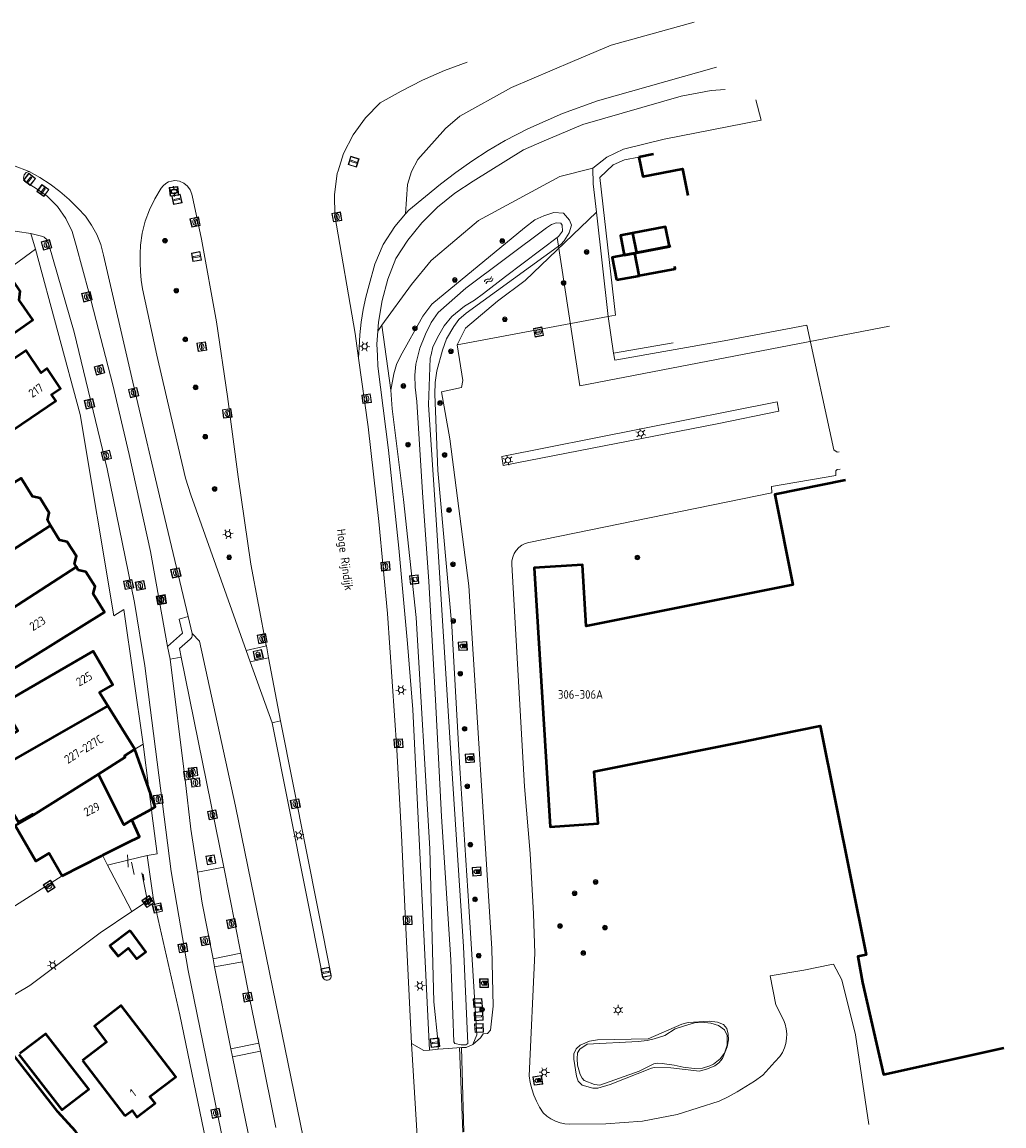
# Model space of a CAD drawing. Header units: metres. Extents: x 94279 to 96109, y 461866 to 463040.
# Tile 175 of 175: x 95702 to 95815, y 462877 to 463005. Entities that reach past the tile are written whole.
import ezdxf
from ezdxf.enums import TextEntityAlignment as Align

# ---------------------------------------------------------------- set-up
doc = ezdxf.new("R2010")
doc.units = ezdxf.units.M
doc.layers.get('0').update_dxf_attribs({"linetype": 'CONTINUOUS'})
for name, color, linetype, lineweight in [('B_BEBOUWINGSGRENS_0', 132, 'CONTINUOUS', 50), ('B_LUIFEL_1', 132, 'CONTINUOUS', 50), ('B_TUSSENMUUR_0', 132, 'CONTINUOUS', 50), ('G_GRENS_ALGEMEEN_0', 251, 'CONTINUOUS', 13), ('K_DUIKER_LIJN_-1', 251, 'CONTINUOUS', 13), ('Q_BETAALAUTOMAAT_0', 251, 'CONTINUOUS', 13), ('Q_BOOM_0', 251, 'CONTINUOUS', 13), ('Q_BRANDKRAAN_0', 251, 'CONTINUOUS', 13), ('Q_CAI-KAST_0', 251, 'CONTINUOUS', 13), ('Q_DRUKKNOPPAAL_0', 251, 'CONTINUOUS', 13), ('Q_FIETSENREK_LIJN_0', 251, 'CONTINUOUS', 13), ('Q_INSPECTIE_OF_RIOOLPUT_0', 251, 'CONTINUOUS', 13), ('Q_KOLK_0', 251, 'CONTINUOUS', 13), ('Q_LICHTMAST_0', 251, 'CONTINUOUS', 13), ('Q_PAAL_STEEN_0', 251, 'CONTINUOUS', 13), ('Q_RECLAMEZUIL_0', 251, 'CONTINUOUS', 13), ('Q_STRAATNAAMBORD_0', 251, 'CONTINUOUS', 13), ('Q_VERKEERSBORDPAAL_0', 251, 'CONTINUOUS', 13), ('Q_VERKEERSREGELINSTALLATIEPA00', 251, 'CONTINUOUS', 13), ('Q_WATERLEIDINGPUT_0', 251, 'CONTINUOUS', 13), ('Q_WEGWIJZER_0', 251, 'CONTINUOUS', 13), ('S_GBKN_SYMBOOL_WATER_0', 251, 'CONTINUOUS', 13), ('T_CULTUURGRENS_0', 251, 'CONTINUOUS', 13), ('T_HEK_0', 251, 'CONTINUOUS', 13), ('T_HEK_LIJN_0', 251, 'CONTINUOUS', 13), ('T_MUUR_30CM_0', 251, 'CONTINUOUS', 13), ('T_WALBESCHERMING_0', 251, 'CONTINUOUS', 13), ('V_WEGGRENS_0', 251, 'CONTINUOUS', 13), ('W_WATERGRENS_0', 251, 'CONTINUOUS', 13), ('Z_GBKN_HUISNUMMER_0', 251, 'CONTINUOUS', 13), ('Z_STRAATNAAM_0', 251, 'CONTINUOUS', 13)]:
    doc.layers.add(name, color=color, linetype=linetype, lineweight=lineweight)
doc.styles.get("Standard").update_dxf_attribs({"font": 'isocp.shx'})

# ---------------------------------------------------------------- blocks, each defined once
blk = doc.blocks.new('Q_LICHTMAST')
for points in [[(-0.26, 0.15), (-0.52, 0.3)], [(0, 0.3), (0, 0.6)], [(0.26, 0.15), (0.52, 0.3)], [(-0.26, -0.15), (-0.52, -0.3)], [(0, -0.3), (0, -0.6)], [(0.26, -0.15), (0.52, -0.3)]]:
    blk.add_lwpolyline(points)
blk.add_circle((0, 0), 0.3)
blk = doc.blocks.new('Q_VERKEERSREGELINSTALLATIEPAAL')
for points in [[(-0.5, 0.5), (0.5, 0.5), (0.5, -0.5), (-0.5, -0.5)], [(-0.08, 0.33), (0.07, 0.33), (0.07, -0.33), (-0.08, -0.33)]]:
    blk.add_lwpolyline(points, close=True)
blk.add_lwpolyline([(-0.44, 0.46), (0.44, 0.46, -0.414214), (0.46, 0.44), (0.46, -0.44, -0.414214), (0.44, -0.46), (-0.44, -0.46, -0.414214), (-0.46, -0.44), (-0.46, 0.44), (-0.46, 0.44), (-0.46, 0.45), (-0.46, 0.45), (-0.46, 0.45), (-0.46, 0.45), (-0.46, 0.45), (-0.46, 0.45), (-0.46, 0.46), (-0.46, 0.46), (-0.46, 0.46), (-0.45, 0.46), (-0.45, 0.46), (-0.45, 0.46), (-0.45, 0.46), (-0.45, 0.46), (-0.45, 0.46), (-0.44, 0.46), (-0.44, 0.46)], format="xyb")
blk = doc.blocks.new('Q_DRUKKNOPPAAL')
for points in [[(-0.5, 0.5), (0.5, 0.5), (0.5, -0.5), (-0.5, -0.5)], [(-0.08, 0.33), (0.07, 0.33), (0.07, -0.33), (-0.08, -0.33)]]:
    blk.add_lwpolyline(points, close=True)
blk.add_lwpolyline([(-0.44, 0.46), (0.44, 0.46, -0.414214), (0.46, 0.44), (0.46, -0.44, -0.414214), (0.44, -0.46), (-0.44, -0.46, -0.414214), (-0.46, -0.44), (-0.46, 0.44), (-0.46, 0.44), (-0.46, 0.45), (-0.46, 0.45), (-0.46, 0.45), (-0.46, 0.45), (-0.46, 0.45), (-0.46, 0.45), (-0.46, 0.46), (-0.46, 0.46), (-0.46, 0.46), (-0.45, 0.46), (-0.45, 0.46), (-0.45, 0.46), (-0.45, 0.46), (-0.45, 0.46), (-0.45, 0.46), (-0.44, 0.46), (-0.44, 0.46)], format="xyb")
blk = doc.blocks.new('Q_VERKEERSBORDPAAL')
for points in [[(-0.5, 0.5), (0.5, 0.5), (0.5, -0.5), (-0.5, -0.5)], [(-0.08, 0.33), (0.07, 0.33), (0.07, -0.33), (-0.08, -0.33)]]:
    blk.add_lwpolyline(points, close=True)
blk.add_lwpolyline([(-0.44, 0.46), (0.44, 0.46, -0.414214), (0.46, 0.44), (0.46, -0.44, -0.414214), (0.44, -0.46), (-0.44, -0.46, -0.414214), (-0.46, -0.44), (-0.46, 0.44), (-0.46, 0.44), (-0.46, 0.45), (-0.46, 0.45), (-0.46, 0.45), (-0.46, 0.45), (-0.46, 0.45), (-0.46, 0.45), (-0.46, 0.46), (-0.46, 0.46), (-0.46, 0.46), (-0.45, 0.46), (-0.45, 0.46), (-0.45, 0.46), (-0.45, 0.46), (-0.45, 0.46), (-0.45, 0.46), (-0.44, 0.46), (-0.44, 0.46)], format="xyb")
blk = doc.blocks.new('Q_PAAL_STEEN')
for points in [[(-0.5, 0.5), (0.5, 0.5), (0.5, -0.5), (-0.5, -0.5)], [(-0.08, 0.33), (0.07, 0.33), (0.07, -0.33), (-0.08, -0.33)]]:
    blk.add_lwpolyline(points, close=True)
blk.add_lwpolyline([(-0.44, 0.46), (0.44, 0.46, -0.414214), (0.46, 0.44), (0.46, -0.44, -0.414214), (0.44, -0.46), (-0.44, -0.46, -0.414214), (-0.46, -0.44), (-0.46, 0.44), (-0.46, 0.44), (-0.46, 0.45), (-0.46, 0.45), (-0.46, 0.45), (-0.46, 0.45), (-0.46, 0.45), (-0.46, 0.45), (-0.46, 0.46), (-0.46, 0.46), (-0.46, 0.46), (-0.45, 0.46), (-0.45, 0.46), (-0.45, 0.46), (-0.45, 0.46), (-0.45, 0.46), (-0.45, 0.46), (-0.44, 0.46), (-0.44, 0.46)], format="xyb")
blk = doc.blocks.new('Q_KOLK')
blk.add_lwpolyline([(-0.5, 0.5), (0.5, 0.5), (0.5, -0.5), (-0.5, -0.5)], close=True)
for points in [[(-0.44, 0.46), (0.44, 0.46, -0.414214), (0.46, 0.44), (0.46, -0.44, -0.414214), (0.44, -0.46), (-0.44, -0.46, -0.414214), (-0.46, -0.44), (-0.46, 0.44, -0.414214), (-0.44, 0.46)], [(-0.34, 0.1, 0.380426), (-0.28, -0.18)], [(-0.01, 0.27, 0.240218), (-0.34, 0.1)], [(-0.19, 0.04, 0.853344), (-0.19, -0.03)], [(0.33, 0.11, 0.240191), (-0.01, 0.27)], [(0.18, -0.03, 0.849746), (0.18, 0.04)], [(0.27, -0.18, 0.380426), (0.33, 0.11)], [(-0.28, -0.18, 0.148452), (0.01, -0.26)], [(0.01, -0.26, 0.131742), (0.27, -0.18)]]:
    blk.add_lwpolyline(points, format="xyb")
for points in [[(-0.19, 0.04), (0.18, 0.04)], [(0.18, -0.03), (-0.19, -0.03)]]:
    blk.add_lwpolyline(points)
blk = doc.blocks.new('Q_INSPECTIE_OF_RIOOLPUT')
blk.add_lwpolyline([(-0.5, 0.5), (0.5, 0.5), (0.5, -0.5), (-0.5, -0.5)], close=True)
for points in [[(-0.44, 0.46), (0.44, 0.46, -0.414214), (0.46, 0.44), (0.46, -0.44, -0.414214), (0.44, -0.46), (-0.44, -0.46, -0.414214), (-0.46, -0.44), (-0.46, 0.44), (-0.46, 0.44), (-0.46, 0.45), (-0.46, 0.45), (-0.46, 0.45), (-0.46, 0.45), (-0.46, 0.45), (-0.46, 0.45), (-0.46, 0.46), (-0.46, 0.46), (-0.46, 0.46), (-0.45, 0.46), (-0.45, 0.46), (-0.45, 0.46), (-0.45, 0.46), (-0.45, 0.46), (-0.45, 0.46), (-0.44, 0.46), (-0.44, 0.46)], [(-0.34, 0.1, 0.380426), (-0.28, -0.18)], [(-0.01, 0.27, 0.240218), (-0.34, 0.1)], [(-0.19, 0.04, 0.853344), (-0.19, -0.03)], [(0.33, 0.11, 0.240191), (-0.01, 0.27)], [(0.18, -0.03, 0.849746), (0.18, 0.04)], [(0.27, -0.18, 0.380426), (0.33, 0.11)], [(-0.28, -0.18, 0.148452), (0.01, -0.26)], [(0.01, -0.26, 0.131742), (0.27, -0.18)]]:
    blk.add_lwpolyline(points, format="xyb")
for points in [[(-0.19, 0.04), (0.18, 0.04)], [(0.18, -0.03), (-0.19, -0.03)]]:
    blk.add_lwpolyline(points)
blk = doc.blocks.new('Q_WATERLEIDINGPUT')
blk.add_lwpolyline([(-0.5, 0.5), (0.5, 0.5), (0.5, -0.5), (-0.5, -0.5)], close=True)
for points in [[(-0.44, 0.46), (0.44, 0.46, -0.414214), (0.46, 0.44), (0.46, -0.44, -0.414214), (0.44, -0.46), (-0.44, -0.46, -0.414214), (-0.46, -0.44), (-0.46, 0.44), (-0.46, 0.44), (-0.46, 0.45), (-0.46, 0.45), (-0.46, 0.45), (-0.46, 0.45), (-0.46, 0.45), (-0.46, 0.45), (-0.46, 0.46), (-0.46, 0.46), (-0.46, 0.46), (-0.45, 0.46), (-0.45, 0.46), (-0.45, 0.46), (-0.45, 0.46), (-0.45, 0.46), (-0.45, 0.46), (-0.44, 0.46), (-0.44, 0.46)], [(-0.34, 0.1, 0.380426), (-0.28, -0.18)], [(-0.01, 0.27, 0.240218), (-0.34, 0.1)], [(-0.19, 0.04, 0.853344), (-0.19, -0.03)], [(0.33, 0.11, 0.240191), (-0.01, 0.27)], [(0.18, -0.03, 0.849746), (0.18, 0.04)], [(0.27, -0.18, 0.380426), (0.33, 0.11)], [(-0.28, -0.18, 0.148452), (0.01, -0.26)], [(0.01, -0.26, 0.131742), (0.27, -0.18)]]:
    blk.add_lwpolyline(points, format="xyb")
for points in [[(-0.19, 0.04), (0.18, 0.04)], [(0.18, -0.03), (-0.19, -0.03)]]:
    blk.add_lwpolyline(points)
blk = doc.blocks.new('Q_BRANDKRAAN')
blk.add_lwpolyline([(-0.5, 0.5), (0.5, 0.5), (0.5, -0.5), (-0.5, -0.5)], close=True)
for points in [[(-0.44, 0.46), (0.44, 0.46, -0.414214), (0.46, 0.44), (0.46, -0.44, -0.414214), (0.44, -0.46), (-0.44, -0.46, -0.414214), (-0.46, -0.44), (-0.46, 0.44), (-0.46, 0.44), (-0.46, 0.45), (-0.46, 0.45), (-0.46, 0.45), (-0.46, 0.45), (-0.46, 0.45), (-0.46, 0.45), (-0.46, 0.46), (-0.46, 0.46), (-0.46, 0.46), (-0.45, 0.46), (-0.45, 0.46), (-0.45, 0.46), (-0.45, 0.46), (-0.45, 0.46), (-0.45, 0.46), (-0.44, 0.46), (-0.44, 0.46)], [(-0.34, 0.1, 0.380426), (-0.28, -0.18)], [(-0.01, 0.27, 0.240218), (-0.34, 0.1)], [(-0.19, 0.04, 0.853344), (-0.19, -0.03)], [(0.33, 0.11, 0.240191), (-0.01, 0.27)], [(0.18, -0.03, 0.849746), (0.18, 0.04)], [(0.27, -0.18, 0.380426), (0.33, 0.11)], [(-0.28, -0.18, 0.148452), (0.01, -0.26)], [(0.01, -0.26, 0.131742), (0.27, -0.18)]]:
    blk.add_lwpolyline(points, format="xyb")
for points in [[(-0.19, 0.04), (0.18, 0.04)], [(0.18, -0.03), (-0.19, -0.03)]]:
    blk.add_lwpolyline(points)
blk = doc.blocks.new('Q_BETAALAUTOMAAT')
blk.add_lwpolyline([(-0.5, 0.5), (0.5, 0.5), (0.5, -0.5), (-0.5, -0.5)], close=True)
for points in [[(-0.44, 0.46), (0.44, 0.46, -0.414214), (0.46, 0.44), (0.46, -0.44, -0.414214), (0.44, -0.46), (-0.44, -0.46, -0.414214), (-0.46, -0.44), (-0.46, 0.44), (-0.46, 0.44), (-0.46, 0.45), (-0.46, 0.45), (-0.46, 0.45), (-0.46, 0.45), (-0.46, 0.45), (-0.46, 0.45), (-0.46, 0.46), (-0.46, 0.46), (-0.46, 0.46), (-0.45, 0.46), (-0.45, 0.46), (-0.45, 0.46), (-0.45, 0.46), (-0.45, 0.46), (-0.45, 0.46), (-0.44, 0.46), (-0.44, 0.46)], [(-0.2, 0.03, 0.050902), (-0.2, -0.03)], [(0, 0.29, 0.299915), (-0.19, 0.1)], [(-0.11, 0.03, 0.069027), (-0.11, -0.03)], [(0, 0.2, 0.158079), (-0.09, 0.1)], [(0.15, 0.29, 0.138529), (0, 0.29)], [(0.14, 0.2, 0.200552), (0, 0.2)], [(-0.18, -0.1, 0.345501), (0.02, -0.28)], [(-0.09, -0.1, 0.158478), (0.01, -0.2)], [(0.01, -0.2, 0.260272), (0.13, -0.18)], [(0.02, -0.28, 0.17253), (0.15, -0.27)]]:
    blk.add_lwpolyline(points, format="xyb")
for points in [[(-0.2, 0.03), (-0.27, 0.03), (-0.27, 0.1)], [(-0.27, 0.1), (-0.19, 0.1)], [(0.06, 0.03), (-0.11, 0.03)], [(-0.09, 0.1), (0.06, 0.1)], [(0.06, 0.1), (0.06, 0.03)], [(0.15, 0.29), (0.14, 0.2)], [(-0.18, -0.1), (-0.27, -0.1), (-0.27, -0.03)], [(-0.27, -0.03), (-0.2, -0.03)], [(-0.11, -0.03), (0.06, -0.03)], [(0.06, -0.1), (-0.09, -0.1)], [(0.06, -0.03), (0.06, -0.1)], [(0.13, -0.18), (0.15, -0.27)]]:
    blk.add_lwpolyline(points)
blk = doc.blocks.new('Q_RECLAMEZUIL')
blk.add_lwpolyline([(-0.5, 0.5), (0.5, 0.5), (0.5, -0.5), (-0.5, -0.5)], close=True)
for points in [[(-0.44, 0.46), (0.44, 0.46, -0.414214), (0.46, 0.44), (0.46, -0.44, -0.414214), (0.44, -0.46), (-0.44, -0.46, -0.414214), (-0.46, -0.44), (-0.46, 0.44), (-0.46, 0.44), (-0.46, 0.45), (-0.46, 0.45), (-0.46, 0.45), (-0.46, 0.45), (-0.46, 0.45), (-0.46, 0.45), (-0.46, 0.46), (-0.46, 0.46), (-0.46, 0.46), (-0.45, 0.46), (-0.45, 0.46), (-0.45, 0.46), (-0.45, 0.46), (-0.45, 0.46), (-0.45, 0.46), (-0.44, 0.46), (-0.44, 0.46)], [(-0.13, 0.05, 0.550274), (-0.13, -0.04)], [(0.13, -0.04, 0.506565), (0.13, 0.05)], [(-0.13, -0.14, 0.502509), (-0.13, -0.22)], [(0.13, -0.22, 0.554525), (0.13, -0.14)]]:
    blk.add_lwpolyline(points, format="xyb")
for points in [[(-0.23, 0.17), (0, 0.33), (0.22, 0.17)], [(0.22, 0.17), (0.22, -0.32), (-0.23, -0.32), (-0.23, 0.17)], [(-0.13, 0.05), (0.13, 0.05)], [(0.13, -0.04), (-0.13, -0.04)], [(-0.13, -0.14), (0.13, -0.14)], [(0.13, -0.22), (-0.13, -0.22)]]:
    blk.add_lwpolyline(points)
blk = doc.blocks.new('Q_BOOM')
for radius in [0.27, 0.18, 0.09]:
    blk.add_circle((0, 0), radius)
blk = doc.blocks.new('Q_WEGWIJZER')
for points in [[(-0.5, 0.5), (0.5, 0.5), (0.5, -0.5), (-0.5, -0.5)], [(-0.37, 0.22), (0.36, 0.22), (0.36, -0.21), (-0.37, -0.21)]]:
    blk.add_lwpolyline(points, close=True)
for points in [[(-0.44, 0.46), (0.44, 0.46, -0.414214), (0.46, 0.44), (0.46, -0.44, -0.414214), (0.44, -0.46), (-0.44, -0.46, -0.414214), (-0.46, -0.44), (-0.46, 0.44), (-0.46, 0.44), (-0.46, 0.45), (-0.46, 0.45), (-0.46, 0.45), (-0.46, 0.45), (-0.46, 0.45), (-0.46, 0.45), (-0.46, 0.46), (-0.46, 0.46), (-0.46, 0.46), (-0.45, 0.46), (-0.45, 0.46), (-0.45, 0.46), (-0.45, 0.46), (-0.45, 0.46), (-0.45, 0.46), (-0.44, 0.46), (-0.44, 0.46)], [(-0.29, 0.16), (0.28, 0.16, -0.414214), (0.3, 0.14), (0.3, -0.13, -0.414214), (0.28, -0.16), (-0.29, -0.16, -0.414214), (-0.31, -0.13), (-0.31, 0.14), (-0.31, 0.14), (-0.31, 0.14), (-0.31, 0.14), (-0.31, 0.15), (-0.31, 0.15), (-0.31, 0.15), (-0.3, 0.15), (-0.3, 0.15), (-0.3, 0.15), (-0.3, 0.16), (-0.3, 0.16), (-0.3, 0.16), (-0.3, 0.16), (-0.29, 0.16), (-0.29, 0.16), (-0.29, 0.16), (-0.29, 0.16), (-0.29, 0.16)]]:
    blk.add_lwpolyline(points, format="xyb")
blk = doc.blocks.new('Q_CAI-KAST')
for points in [[(-0.5, 0.5), (0.5, 0.5), (0.5, -0.5), (-0.5, -0.5)], [(-0.26, 0.26), (0.25, 0.26), (0.25, 0.19), (-0.26, 0.19)], [(-0.26, 0.11), (0.25, 0.11), (0.25, -0.33), (-0.26, -0.33)]]:
    blk.add_lwpolyline(points, close=True)
blk.add_lwpolyline([(-0.44, 0.46), (0.44, 0.46, -0.414214), (0.46, 0.44), (0.46, -0.44, -0.414214), (0.44, -0.46), (-0.44, -0.46, -0.414214), (-0.46, -0.44), (-0.46, 0.44), (-0.46, 0.44), (-0.46, 0.45), (-0.46, 0.45), (-0.46, 0.45), (-0.46, 0.45), (-0.46, 0.45), (-0.46, 0.45), (-0.46, 0.46), (-0.46, 0.46), (-0.46, 0.46), (-0.45, 0.46), (-0.45, 0.46), (-0.45, 0.46), (-0.45, 0.46), (-0.45, 0.46), (-0.45, 0.46), (-0.44, 0.46), (-0.44, 0.46)], format="xyb")
blk.add_circle((-0.18, -0.03), 0.0354)
blk = doc.blocks.new('Q_STRAATNAAMBORD')
for points in [[(-0.5, 0.5), (0.5, 0.5), (0.5, -0.5), (-0.5, -0.5)], [(-0.37, 0.22), (0.36, 0.22), (0.36, -0.21), (-0.37, -0.21)]]:
    blk.add_lwpolyline(points, close=True)
for points in [[(-0.44, 0.46), (0.44, 0.46, -0.414214), (0.46, 0.44), (0.46, -0.44, -0.414214), (0.44, -0.46), (-0.44, -0.46, -0.414214), (-0.46, -0.44), (-0.46, 0.44), (-0.46, 0.44), (-0.46, 0.45), (-0.46, 0.45), (-0.46, 0.45), (-0.46, 0.45), (-0.46, 0.45), (-0.46, 0.45), (-0.46, 0.46), (-0.46, 0.46), (-0.46, 0.46), (-0.45, 0.46), (-0.45, 0.46), (-0.45, 0.46), (-0.45, 0.46), (-0.45, 0.46), (-0.45, 0.46), (-0.44, 0.46), (-0.44, 0.46)], [(-0.29, 0.16), (0.28, 0.16, -0.414214), (0.3, 0.14), (0.3, -0.13, -0.414214), (0.28, -0.16), (-0.29, -0.16, -0.414214), (-0.31, -0.13), (-0.31, 0.14), (-0.31, 0.14), (-0.31, 0.14), (-0.31, 0.14), (-0.31, 0.15), (-0.31, 0.15), (-0.31, 0.15), (-0.3, 0.15), (-0.3, 0.15), (-0.3, 0.15), (-0.3, 0.16), (-0.3, 0.16), (-0.3, 0.16), (-0.3, 0.16), (-0.29, 0.16), (-0.29, 0.16), (-0.29, 0.16), (-0.29, 0.16), (-0.29, 0.16)]]:
    blk.add_lwpolyline(points, format="xyb")
blk = doc.blocks.new('WATERSYMBOOL')
for points in [[(-0.5, 0.15), (-0.44, 0.21), (-0.31, 0.27), (-0.19, 0.27), (-0.06, 0.21), (0, 0.15), (0.06, 0.09), (0.19, 0.02), (0.31, 0.02), (0.44, 0.09), (0.5, 0.15)], [(-0.5, -0.15), (-0.44, -0.09), (-0.31, -0.02), (-0.19, -0.02), (-0.06, -0.09), (0, -0.15), (0.06, -0.21), (0.19, -0.27), (0.31, -0.27), (0.44, -0.21), (0.5, -0.15)]]:
    blk.add_lwpolyline(points)

msp = doc.modelspace()

# ---------------------------------------------------------------- linework, layer by layer
at = {"layer": 'B_BEBOUWINGSGRENS_0'}
for p, q in [((95774.67, 462989.27), (95773, 462988.95)), ((95772.27, 462980.13), (95772.71, 462977.88)), ((95772.52, 462977.84), (95771.3, 462977.61)), ((95773.02, 462975.24), (95772.52, 462977.84)), ((95714.71, 462920.44), (95711.59, 462925.47)), ((95708.68, 462884.44), (95713.58, 462878.04))]:
    msp.add_line(p, q, dxfattribs=at)
for points in [[(95773, 462988.95), (95773.44, 462986.69), (95778.05, 462987.58), (95778.64, 462984.49)], [(95772.71, 462977.88), (95776.53, 462978.61), (95776.09, 462980.87), (95772.27, 462980.13)], [(95771.3, 462977.61), (95769.91, 462977.35), (95770.41, 462974.74)], [(95691, 462965.12), (95691.08, 462965.02), (95688.84, 462963.34), (95687.94, 462962.67), (95688.39, 462962.09), (95689.21, 462960.88), (95690.14, 462961.5), (95692.42, 462963.04), (95692.5, 462962.9), (95695.66, 462965.03), (95702.93, 462970.14), (95701.36, 462972.41), (95701.48, 462973.42), (95700.65, 462974.65), (95699.72, 462974.77), (95699.28, 462975.37)], [(95770.41, 462974.74), (95773.02, 462975.22), (95773.02, 462975.24)], [(95690.54, 462959.37), (95688.55, 462958.01), (95688.83, 462957.64), (95688.36, 462957.32), (95689.86, 462955.06), (95694.16, 462957.96), (95696.34, 462954.72), (95698.59, 462956.24), (95698.7, 462956.09), (95705.59, 462960.74), (95705.1, 462961.48), (95706.14, 462962.19), (95704.58, 462964.5), (95703.88, 462964.01), (95702.15, 462966.59), (95691.64, 462959.54), (95691.35, 462959.93)], [(95704.99, 462946.34), (95704.61, 462946.94), (95704.83, 462947.81), (95703.77, 462949.51), (95702.89, 462949.7), (95701.57, 462951.82), (95692.54, 462946.21), (95689.56, 462944.3), (95693.09, 462938.65)], [(95796.9, 462951.59), (95788.72, 462949.93), (95790.78, 462939.48), (95766.9, 462934.7), (95766.46, 462941.8), (95760.88, 462941.44), (95762.74, 462911.46), (95768.28, 462911.84), (95767.84, 462917.86), (95768.59, 462918.01), (95772.45, 462918.79), (95784.92, 462921.31), (95789.21, 462922.18), (95793.96, 462923.14), (95799.28, 462896.68), (95798.3, 462896.48), (95798.86, 462893.48), (95801.28, 462882.82), (95815.2, 462885.92)], [(95707.97, 462941.54), (95707.74, 462941.89), (95707.97, 462942.77), (95706.91, 462944.46), (95706.03, 462944.65), (95704.99, 462946.34)], [(95699.77, 462936.24), (95696.71, 462934.34), (95699.86, 462929.26), (95702.92, 462931.15), (95711.22, 462936.3), (95709.9, 462938.42), (95710.12, 462939.29), (95709.07, 462940.99), (95708.19, 462941.18), (95707.97, 462941.54)], [(95711.59, 462925.47), (95710.63, 462927.02), (95712.16, 462927.89), (95709.89, 462931.8), (95699.36, 462925.68), (95701.19, 462922.59), (95700.15, 462921.96), (95695.01, 462918.83), (95696.29, 462916.72), (95697.91, 462917.66)], [(95710.53, 462917.55), (95713.59, 462919.53), (95713.51, 462919.69), (95714.71, 462920.44)], [(95697.91, 462917.66), (95701.27, 462912), (95702.92, 462912.95), (95702.98, 462912.84)], [(95714.36, 462912.27), (95713.44, 462911.7), (95710.53, 462917.55)], [(95702.98, 462912.84), (95700.88, 462911.64), (95703.28, 462907.52), (95704.82, 462908.42), (95706.33, 462905.82)], [(95711, 462908.18), (95713.91, 462909.65), (95715.25, 462910.33), (95714.36, 462912.27)], [(95706.33, 462905.82), (95710.85, 462908.11), (95711, 462908.18)], [(95713.58, 462878.04), (95714.4, 462878.66), (95714.96, 462877.9), (95717.08, 462879.5), (95716.46, 462880.26), (95719.46, 462882.54), (95713.14, 462890.8), (95710.04, 462888.42), (95711.46, 462886.56), (95708.68, 462884.44)], [(95701.35, 462870.33), (95702.98, 462868.36), (95703.79, 462868.99), (95704.55, 462869.03), (95705.34, 462869.65), (95705.56, 462870.38), (95708.03, 462872.32), (95708.32, 462872.16), (95709.94, 462873.44), (95707.85, 462876.25), (95705.82, 462878.51), (95698.58, 462887.77)], [(95701.3, 462885.14), (95706.3, 462878.72), (95709.42, 462881.14), (95704.42, 462887.54), (95701.43, 462885.24)]]:
    msp.add_lwpolyline(points, dxfattribs=at)
at = {"layer": 'B_LUIFEL_1'}
for p, q in [((95772.52, 462977.84), (95772.71, 462977.88)), ((95776.69, 462978.64), (95772.71, 462977.88)), ((95716.33, 462915.87), (95714.71, 462920.44)), ((95714.36, 462912.27), (95716.64, 462913.52))]:
    msp.add_line(p, q, dxfattribs=at)
for points in [[(95772.27, 462980.13), (95770.87, 462979.86), (95771.3, 462977.61)], [(95771.3, 462977.61), (95771.31, 462977.61), (95772.52, 462977.84)], [(95773.02, 462975.24), (95777.19, 462976.04), (95777.14, 462976.28)], [(95716.64, 462913.52), (95717.08, 462913.77), (95716.33, 462915.87)], [(95714.17, 462899.47), (95711.84, 462897.71), (95712.79, 462896.51), (95713.96, 462897.42), (95714.9, 462896.21), (95715.98, 462897.01), (95714.17, 462899.47)]]:
    msp.add_lwpolyline(points, dxfattribs=at)
at = {"layer": 'B_TUSSENMUUR_0'}
for p, q in [((95704.99, 462946.34), (95693.09, 462938.65)), ((95707.97, 462941.54), (95699.77, 462936.24)), ((95711.59, 462925.47), (95697.91, 462917.66)), ((95710.53, 462917.55), (95702.98, 462912.84))]:
    msp.add_line(p, q, dxfattribs=at)
at = {"layer": 'G_GRENS_ALGEMEEN_0'}
for p, q in [((95767.73, 462985.85), (95767.69, 462987.68)), ((95768.09, 462982.56), (95767.73, 462985.85)), ((95769.44, 462970.51), (95768.09, 462982.56)), ((95700.79, 462976.48), (95703.22, 462978.28)), ((95752, 462967.24), (95769.44, 462970.51)), ((95769.44, 462970.51), (95770.28, 462970.67)), ((95769.44, 462970.51), (95770.08, 462966.26)), ((95711, 462908.18), (95711.58, 462907.05)), ((95711.58, 462907.05), (95713.9, 462907.61)), ((95713.9, 462907.61), (95716.14, 462908.16)), ((95685.68, 462892.69), (95706.33, 462905.82))]:
    msp.add_line(p, q, dxfattribs=at)
for points in [[(95767.69, 462987.68), (95769.3, 462988.94), (95771.2, 462989.86), (95775.92, 462991.01), (95787.12, 462993.22), (95786.5, 462995.58)], [(95770.08, 462966.26), (95770.2, 462965.44), (95782.84, 462967.7), (95792.42, 462969.52), (95795.52, 462955.1), (95795.92, 462954.82), (95796.14, 462954.87)], [(95754.98, 462887.54), (95755.5, 462887.56), (95755.86, 462887.94), (95756.14, 462890.74), (95756, 462897.4), (95753.34, 462939.34), (95751.14, 462956.34), (95750.16, 462961.8), (95752.48, 462962.3), (95752.66, 462963.1), (95752, 462967.24)], [(95796.25, 462952.86), (95795.94, 462952.8), (95795.78, 462952.64), (95795.76, 462952.1), (95788.34, 462950.84), (95788.38, 462950.12), (95760.28, 462944.37), (95759.86, 462944.24), (95759.47, 462944.04), (95759.12, 462943.77), (95758.82, 462943.45), (95758.59, 462943.08), (95758.42, 462942.67), (95758.32, 462942.25), (95758.31, 462941.81), (95759.78, 462916.14), (95760.44, 462908.38), (95760.82, 462901.4), (95760.96, 462896.86), (95760.33, 462882.67), (95760.44, 462881.91), (95760.62, 462881.16), (95760.86, 462880.43), (95761.16, 462879.72), (95761.52, 462879.04), (95761.94, 462878.4), (95762.36, 462878.02), (95762.83, 462877.7), (95763.34, 462877.44), (95763.88, 462877.24), (95764.43, 462877.13), (95765, 462877.08), (95769.18, 462877.1), (95773.42, 462877.42), (95777.42, 462878.18), (95782.28, 462879.72), (95783.33, 462880.25), (95784.36, 462880.82), (95785.37, 462881.43), (95786.36, 462882.07), (95787.32, 462882.74), (95788.72, 462884.28), (95789.29, 462884.91), (95789.59, 462885.38), (95789.82, 462885.89), (95789.99, 462886.42), (95790.08, 462886.97), (95790.1, 462887.53), (95790.04, 462888.09), (95789.91, 462888.63), (95789.7, 462889.15), (95788.84, 462890.9), (95788.16, 462894.22), (95792.06, 462894.9), (95795.26, 462895.55), (95795.48, 462895.6), (95796.48, 462893.78), (95798.06, 462887.4), (95799.6, 462877.04)], [(95711.58, 462907.05), (95713.45, 462903.45), (95714.37, 462901.66)], [(95767.67, 462881.24), (95768.27, 462881.26), (95769.69, 462881.68), (95774.46, 462883.54), (95774.77, 462883.63), (95776.71, 462883.59), (95780.02, 462883.19), (95780.94, 462883.46), (95781.78, 462883.83), (95782.24, 462884.17), (95782.68, 462884.69), (95783.21, 462886.01), (95783.35, 462886.83), (95783.31, 462887.48), (95783.16, 462888.13), (95782.77, 462888.62), (95782.08, 462888.88), (95781.13, 462888.98), (95778.7, 462888.84), (95777.96, 462888.64), (95774.08, 462886.95), (95768.21, 462886.82), (95767.29, 462886.66), (95766.21, 462886.22), (95765.75, 462885.8), (95765.49, 462885.2), (95765.46, 462884.6), (95765.8, 462882.62), (95765.98, 462882.04), (95766.45, 462881.58), (95767.67, 462881.24)]]:
    msp.add_lwpolyline(points, dxfattribs=at)
at = {"layer": 'K_DUIKER_LIJN_-1'}
msp.add_line((95752.27, 462885.93), (95752.63, 462876.17), dxfattribs=at)
msp.add_lwpolyline([(95763.55, 462979.65), (95766.17, 462962.5), (95801.99, 462969.39)], dxfattribs=at)
at = {"layer": 'Q_FIETSENREK_LIJN_0'}
for p, q in [((95713.86, 462908.24), (95713.9, 462907.61)), ((95713.9, 462907.61), (95713.94, 462906.79)), ((95715.68, 462905.98), (95715.82, 462905.31))]:
    msp.add_line(p, q, dxfattribs=at)
at = {"layer": 'T_CULTUURGRENS_0'}
for p, q in [((95743.29, 462969.5), (95742.82, 462968.83)), ((95744.33, 462962), (95743.29, 462969.5)), ((95726.99, 462896.86), (95725, 462906.79)), ((95723.77, 462896.22), (95726.99, 462896.86)), ((95727.17, 462895.86), (95723.93, 462895.27)), ((95723.93, 462895.27), (95725.84, 462885.78)), ((95728, 462891.48), (95727.17, 462895.86)), ((95729.04, 462886.46), (95728, 462891.48)), ((95725.84, 462885.78), (95729.04, 462886.46)), ((95729.24, 462885.51), (95726.01, 462884.85)), ((95726.01, 462884.85), (95727.82, 462876.03)), ((95731.02, 462876.71), (95729.24, 462885.51))]:
    msp.add_line(p, q, dxfattribs=at)
for points in [[(95779.38, 463004.57), (95769.81, 463001.91), (95765.33, 463000), (95758.28, 462997), (95752.3, 462993.7), (95750.64, 462992.26), (95747.45, 462988.66), (95746.72, 462987.27), (95746.25, 462985.76), (95746.03, 462982.37)], [(95743.29, 462969.5), (95746.72, 462974.22), (95748.98, 462976.98), (95754.46, 462981.6), (95763.86, 462986.72), (95767.69, 462987.68)], [(95753.8, 462886.28), (95754.25, 462887.4), (95753.35, 462902.28), (95752.29, 462918.26), (95751.37, 462934.69), (95749.77, 462952.68), (95749.42, 462961.51), (95749.46, 462962.86), (95749.63, 462964.22), (95750.29, 462966.62), (95750.74, 462967.91), (95751.59, 462969.37), (95752.2, 462970.17), (95753.01, 462970.88), (95763.98, 462978.84), (95764.35, 462979.27), (95764.94, 462980.19), (95765.22, 462981.06), (95764.98, 462981.64), (95764.3, 462982.47), (95763.17, 462982.53), (95761.99, 462982.17), (95760.96, 462981.68), (95759.77, 462980.78), (95749.05, 462971.95), (95748, 462970.55), (95745.45, 462965.92), (95744.99, 462964.96), (95744.65, 462963.87), (95744.33, 462962)], [(95768.09, 462982.56), (95759.84, 462974.67), (95756.64, 462972.27), (95752.96, 462969.14), (95752, 462967.24)], [(95744.33, 462962), (95744.48, 462959.82), (95745.78, 462949.34), (95747.25, 462935.69), (95748.84, 462908.91), (95749.29, 462891.24), (95749.81, 462886.45), (95749.78, 462885.74)], [(95721.95, 462906.23), (95722.52, 462902.66), (95723.77, 462896.22)]]:
    msp.add_lwpolyline(points, dxfattribs=at)
at = {"layer": 'T_HEK_0'}
for p, q in [((95770.08, 462966.26), (95776.98, 462967.45)), ((95714.71, 462920.44), (95715.67, 462921.03)), ((95716.2, 462902.88), (95714.37, 462901.66)), ((95716.83, 462903.3), (95716.2, 462902.88))]:
    msp.add_line(p, q, dxfattribs=at)
for points in [[(95773, 462988.95), (95771.35, 462988.63), (95770.04, 462988.04), (95768.5, 462986.58), (95770.28, 462970.67)], [(95714.37, 462901.66), (95710.72, 462899.22), (95702.58, 462893.1), (95697.31, 462889.99)]]:
    msp.add_lwpolyline(points, dxfattribs=at)
at = {"layer": 'T_HEK_LIJN_0'}
for p, q in [((95714.35, 462907.4), (95714.63, 462905.96)), ((95715.52, 462906.15), (95716.2, 462902.88))]:
    msp.add_line(p, q, dxfattribs=at)
at = {"layer": 'T_MUUR_30CM_0'}
for points in [[(95723.23, 462873.74), (95722.94, 462875.2), (95719.92, 462889.72), (95716.83, 462903.3)], [(95754.98, 462887.54), (95754.7, 462887.08), (95753.8, 462886.28)], [(95750.96, 462885.84), (95751.95, 462885.9), (95752.5, 462885.94)], [(95752.5, 462885.94), (95753.02, 462885.96), (95753.8, 462886.28)]]:
    msp.add_lwpolyline(points, dxfattribs=at)
at = {"layer": 'T_WALBESCHERMING_0'}
msp.add_lwpolyline([(95748.26, 462968.28), (95747.67, 462966.85), (95747.22, 462965.01), (95747.1, 462963.72), (95747.14, 462962.35), (95747.34, 462960.66), (95747.99, 462950.13), (95748.7, 462939.86), (95749.48, 462926.15), (95750.16, 462912.65), (95751.26, 462896.1), (95751.6, 462886.62), (95751.72, 462886.41), (95752.46, 462886.27), (95752.98, 462886.25), (95753.22, 462886.42), (95752.71, 462897.63), (95751.22, 462920.56), (95749.61, 462946.41), (95748.69, 462960.28), (95748.88, 462965.68), (95748.97, 462966.09)], dxfattribs=at)
at = {"layer": 'V_WEGGRENS_0'}
for p, q in [((95702.51, 462987.28), (95700.7, 462987.97)), ((95703.22, 462978.28), (95702.7, 462980.1)), ((95702.7, 462980.1), (95704.07, 462979.75)), ((95757.3, 462953.26), (95782.04, 462958.08)), ((95720.87, 462935.8), (95721.34, 462933.83)), ((95718.79, 462930.85), (95718.51, 462932.34)), ((95729.93, 462932.41), (95727.6, 462931.89)), ((95728.07, 462930.57), (95727.6, 462931.89)), ((95729.93, 462932.41), (95730.19, 462931.04)), ((95718.79, 462930.85), (95720.08, 462931.11)), ((95720.08, 462931.11), (95725, 462906.79)), ((95728.07, 462930.57), (95730.19, 462931.04)), ((95730.59, 462923.5), (95728.07, 462930.57)), ((95731.57, 462923.75), (95730.59, 462923.5)), ((95731.57, 462923.75), (95737.43, 462894.28)), ((95716.33, 462915.87), (95715.67, 462921.03)), ((95716.64, 462913.52), (95716.33, 462915.87)), ((95716.83, 462903.3), (95716.14, 462908.16)), ((95725, 462906.79), (95721.95, 462906.23)), ((95723.77, 462896.22), (95723.93, 462895.27)), ((95726.99, 462896.86), (95727.17, 462895.86)), ((95729.04, 462886.46), (95729.24, 462885.51)), ((95747.39, 462875.09), (95746.72, 462886.42)), ((95752.5, 462885.94), (95752.76, 462876.19)), ((95725.84, 462885.78), (95726.01, 462884.85)), ((95748.8, 462885.65), (95749.78, 462885.74)), ((95749.78, 462885.74), (95750.96, 462885.84))]:
    msp.add_line(p, q, dxfattribs=at)
for points in [[(95753.13, 462999.94), (95750.53, 462998.95), (95747.99, 462997.84), (95745.51, 462996.59), (95743.1, 462995.22), (95741.38, 462993.5), (95739.95, 462991.53), (95738.86, 462989.36), (95738.23, 462987.34)], [(95746.03, 462982.37), (95746.41, 462982.8), (95748.31, 462984.4), (95750.05, 462985.82), (95751.85, 462987.18), (95753.7, 462988.47), (95755.59, 462989.7), (95757.53, 462990.85), (95760.14, 462992.22), (95764.16, 462993.98), (95768.22, 462995.46), (95781.98, 462999.34)], [(95782.96, 462996.76), (95781.36, 462996.64), (95777.89, 462996), (95766.5, 462992.7), (95762.06, 462990.84), (95759.64, 462989.8), (95753.83, 462986.17), (95751.7, 462984.76), (95749.71, 462983.14), (95747.91, 462981.33), (95746.29, 462979.34), (95744.89, 462977.2), (95743.97, 462974.83), (95743.3, 462972.37), (95742.88, 462969.86), (95742.82, 462968.83)], [(95718.51, 462932.34), (95716.52, 462943.34), (95714.06, 462954.55), (95712.18, 462962.61), (95709.42, 462973.34), (95707.94, 462978.71), (95707.48, 462980.33), (95706.75, 462981.85), (95705.78, 462983.23), (95704.59, 462984.42), (95703.21, 462985.4), (95702.61, 462985.73), (95702.27, 462985.93), (95701.98, 462986.16), (95701.84, 462986.51), (95701.91, 462986.88), (95702.15, 462987.16), (95702.51, 462987.28)], [(95702.51, 462987.28), (95703.75, 462986.59), (95704.94, 462985.82), (95706.07, 462984.97), (95707.14, 462984.05), (95708.15, 462983.05), (95709, 462982.12), (95709.72, 462981.09), (95710.32, 462979.99), (95710.79, 462978.82), (95711.11, 462977.61), (95714.49, 462962.93), (95718.01, 462947.94), (95720.87, 462935.8)], [(95738.23, 462987.34), (95738.13, 462987.04), (95737.79, 462984.63), (95737.84, 462982.19), (95740.19, 462968.55), (95740.59, 462965.68)], [(95720.58, 462951.79), (95718.87, 462959.05), (95717.27, 462966.02), (95715.61, 462973.69), (95715.46, 462974.7), (95715.36, 462975.71), (95715.32, 462976.72), (95715.32, 462977.74), (95715.36, 462978.75), (95715.58, 462980.15), (95715.93, 462981.52), (95716.42, 462982.86), (95717.04, 462984.13), (95717.78, 462985.34), (95718.01, 462985.64), (95718.29, 462985.88), (95718.62, 462986.07), (95718.97, 462986.18), (95719.35, 462986.23)], [(95719.35, 462986.23), (95719.88, 462986.15), (95720.38, 462985.94), (95720.81, 462985.6), (95721.13, 462985.17), (95721.32, 462984.66), (95721.47, 462983.98)], [(95721.47, 462983.98), (95722.43, 462979.46), (95724.16, 462969.88), (95725.43, 462961.27), (95726.66, 462951.97), (95728.13, 462941.87), (95729.92, 462932.45), (95729.93, 462932.41)], [(95702.7, 462980.1), (95701.13, 462980.36), (95699.74, 462980.58), (95696.12, 462980.89), (95682.12, 462981.88), (95681.09, 462981.79), (95680.11, 462981.58), (95675.28, 462980.23), (95674.29, 462980.09), (95666.16, 462979.58), (95665.48, 462979.49), (95664.83, 462979.35), (95663.86, 462978.94), (95662.58, 462977.98), (95661.83, 462977.17), (95661.15, 462976.29), (95660.73, 462975.59), (95660.37, 462974.86), (95660.06, 462974.12), (95659.8, 462973.28)], [(95740.59, 462965.68), (95740.64, 462966.92), (95740.72, 462968.39), (95740.89, 462969.86), (95741.12, 462971.31), (95741.43, 462972.75), (95741.82, 462974.17), (95742.46, 462976.56), (95743.45, 462978.84), (95744.78, 462980.93), (95746.03, 462982.37)], [(95704.07, 462979.75), (95704.23, 462979.67), (95704.37, 462979.57), (95704.5, 462979.44), (95704.61, 462979.3), (95704.69, 462979.14), (95704.78, 462978.84), (95707.72, 462968.68), (95711.52, 462952.9), (95714.68, 462937.44), (95715.88, 462930.08), (95718.94, 462906.3), (95720.88, 462894.84), (95725.7, 462871.28), (95728.39, 462859.99)], [(95715.67, 462921.03), (95713.46, 462936.6), (95712.28, 462935.9), (95708.4, 462959.18), (95703.22, 462978.28)], [(95742.82, 462968.83), (95742.72, 462967.32), (95742.76, 462966)], [(95746.72, 462886.42), (95746.05, 462899.78), (95745.54, 462910.51), (95745, 462920.4), (95743.93, 462936.15), (95742.93, 462946.78), (95741.7, 462957.76), (95740.59, 462965.68)], [(95742.76, 462966), (95742.81, 462964.77), (95744.06, 462955.05), (95745.25, 462943.69), (95746.23, 462932.69)], [(95782.04, 462958.08), (95789.18, 462959.54), (95788.98, 462960.62), (95757.14, 462954.32), (95757.3, 462953.26)], [(95727.6, 462931.89), (95721.2, 462949.88), (95720.58, 462951.79)], [(95720.87, 462935.8), (95719.83, 462935.49), (95720.25, 462933.86), (95718.51, 462932.34)], [(95721.34, 462933.83), (95721.37, 462933.69), (95721.36, 462933.54), (95721.31, 462933.4), (95721.23, 462933.29), (95721.12, 462933.19), (95719.88, 462932.11), (95720.08, 462931.11)], [(95737.48, 462858.14), (95734.56, 462873.7), (95726.35, 462913.88), (95722.21, 462932.94), (95721.34, 462933.83)], [(95746.23, 462932.69), (95746.86, 462925.04), (95748.8, 462885.65)], [(95721.95, 462906.23), (95721.2, 462911.2), (95720.55, 462916.9), (95718.79, 462930.85)], [(95730.19, 462931.04), (95730.19, 462931.03), (95731.57, 462923.75)], [(95737.01, 462893.73), (95736.86, 462893.73), (95736.72, 462893.77), (95736.6, 462893.85), (95736.5, 462893.96), (95736.44, 462894.1), (95730.59, 462923.5)], [(95716.14, 462908.16), (95717.3, 462908.36), (95716.7, 462913.04), (95716.64, 462913.52)], [(95737.43, 462894.28), (95737.43, 462894.13), (95737.37, 462893.99), (95737.28, 462893.87), (95737.16, 462893.78), (95737.01, 462893.73)], [(95748.8, 462885.65), (95748.12, 462885.61), (95746.72, 462886.42)]]:
    msp.add_lwpolyline(points, dxfattribs=at)
at = {"layer": 'W_WATERGRENS_0'}
for points in [[(95748.97, 462966.09), (95749.17, 462966.98), (95749.86, 462968.34), (95750.48, 462969.42), (95751.39, 462970.52), (95752.84, 462971.69), (95753.99, 462972.4), (95755.03, 462973.16), (95757.56, 462975.15), (95763.7, 462979.76), (95764.17, 462980.39), (95764.13, 462981.06), (95763.96, 462981.3), (95763.45, 462981.33), (95762.89, 462981.15), (95762.31, 462980.76), (95752.99, 462973.8), (95749.78, 462970.96), (95749, 462969.83), (95748.34, 462968.47), (95748.26, 462968.28)], [(95782.39, 462884.65), (95782.89, 462885.3), (95783.22, 462886.22), (95783.2, 462887.35), (95782.89, 462887.99), (95782.22, 462888.49), (95781.3, 462888.77), (95780.27, 462888.87), (95779.44, 462888.8), (95778.29, 462888.47), (95777.21, 462888.09), (95776.01, 462887.34), (95774.78, 462886.94), (95773.97, 462886.75), (95772.9, 462886.64), (95767.02, 462886.34), (95766.16, 462885.76), (95765.91, 462885.31), (95765.85, 462884.64), (95765.89, 462883.91), (95766.2, 462882.81), (95766.44, 462882.41), (95766.68, 462882.11), (95767.85, 462881.67), (95768.47, 462881.59), (95773.04, 462883.22), (95774.74, 462884.07), (95775.11, 462884.13), (95775.7, 462884.1), (95777.08, 462883.91), (95778.11, 462883.67), (95779.39, 462883.53), (95780.35, 462883.56), (95781.19, 462883.81), (95781.61, 462884.02), (95782.39, 462884.65)]]:
    msp.add_lwpolyline(points, dxfattribs=at)

# ---------------------------------------------------------------- block references
at = {"layer": 'Q_BETAALAUTOMAAT_0', "rotation": 10.36432818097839}
msp.add_blockref('Q_BETAALAUTOMAAT', (95723.51, 462907.66), dxfattribs=at)
at = {"layer": 'Q_BOOM_0'}
for p, rotation in [((95718.21, 462979.28), 81.35527873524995), ((95757.2, 462979.24), 39.48763123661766), ((95766.96, 462977.98), 96.38245642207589), ((95751.72, 462974.74), 39.48763123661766), ((95764.3, 462974.4), 43.70473909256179), ((95719.51, 462973.5), 102.2145425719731), ((95757.5, 462970.19), 10.61211834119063), ((95747.11, 462969.15), 61.13794889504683), ((95720.56, 462967.85), 102.2145425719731), ((95751.26, 462966.49), 99.05788812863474), ((95721.74, 462962.3), 98.41587607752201), ((95745.78, 462962.47), 80.17555344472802), ((95750.02, 462960.49), 100.1755108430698), ((95722.86, 462956.59), 97.56233971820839), ((95746.31, 462955.69), 97.05435977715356), ((95750.54, 462954.5), 97.37376636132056), ((95723.95, 462950.57), 109.5981261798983), ((95751.06, 462948.11), 95.0881736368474), ((95725.63, 462942.65), 109.5981261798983), ((95751.5, 462941.85), 95.0881736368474), ((95772.83, 462942.63), 11.57400978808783), ((95751.53, 462935.29), 95.0881736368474), ((95752.35, 462929.2), 93.23196281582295), ((95752.84, 462922.81), 93.23196281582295), ((95753.16, 462916.17), 93.7750307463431), ((95753.52, 462909.41), 93.77503074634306), ((95767.99, 462905.1), 3.923889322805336), ((95765.56, 462903.79), 93.10754956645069), ((95754.06, 462903.08), 93.77503074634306), ((95763.88, 462900), 91.72920634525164), ((95769.07, 462899.81), 91.72920634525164), ((95754.49, 462896.57), 93.46462580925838), ((95766.57, 462896.87), 87.457882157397), ((95754.86, 462890.34), 93.46462580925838)]:
    msp.add_blockref('Q_BOOM', p, dxfattribs=dict(at, rotation=rotation))
at = {"layer": 'Q_BRANDKRAAN_0', "rotation": 103.5396696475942}
msp.add_blockref('Q_BRANDKRAAN', (95711.43, 462954.44), dxfattribs=at)
at = {"layer": 'Q_CAI-KAST_0'}
for p, rotation in [((95747.02, 462940.07), 96.18296475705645), ((95717.34, 462902.08), 102.8308877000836)]:
    msp.add_blockref('Q_CAI-KAST', p, dxfattribs=dict(at, rotation=rotation))
at = {"layer": 'Q_DRUKKNOPPAAL_0', "rotation": 144.6321747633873}
msp.add_blockref('Q_DRUKKNOPPAAL', (95704.1, 462985.07), dxfattribs=at)
at = {"layer": 'Q_INSPECTIE_OF_RIOOLPUT_0'}
for p, rotation in [((95709.18, 462972.79), 104.4137615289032), ((95722.46, 462967.02), 98.41587607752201), ((95710.64, 462964.34), 104.4137615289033), ((95715.36, 462939.39), 101.5520459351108), ((95717.82, 462937.76), 100.2663320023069), ((95704.82, 462904.6), 32.43671527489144), ((95725.9, 462900.28), 101.3587666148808), ((95722.87, 462898.29), 100.9277720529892)]:
    msp.add_blockref('Q_INSPECTIE_OF_RIOOLPUT', p, dxfattribs=dict(at, rotation=rotation))
at = {"layer": 'Q_KOLK_0'}
for p, rotation in [((95721.69, 462981.43), 102.0341724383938), ((95738.08, 462982.03), 99.76721443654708), ((95704.51, 462978.79), 106.0706050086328), ((95761.39, 462968.71), 10.61211834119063), ((95714.58, 462961.71), 103.2040838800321), ((95741.52, 462960.99), 97.96705737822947), ((95709.48, 462960.41), 103.5396696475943), ((95725.4, 462959.3), 97.56233971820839), ((95743.71, 462941.61), 95.40039863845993), ((95719.46, 462940.85), 103.2710233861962), ((95714, 462939.5), 101.5520459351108), ((95729.44, 462933.24), 100.7661276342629), ((95745.2, 462921.13), 93.87030369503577), ((95717.44, 462914.66), 97.33250145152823), ((95733.28, 462914.14), 101.2471122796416), ((95723.7, 462912.86), 101.434901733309), ((95746.27, 462900.65), 92.70957282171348), ((95720.28, 462897.46), 99.60819516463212), ((95727.78, 462891.78), 100.7158498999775), ((95724.08, 462878.34), 101.5622528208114)]:
    msp.add_blockref('Q_KOLK', p, dxfattribs=dict(at, rotation=rotation))
at = {"layer": 'Q_LICHTMAST_0'}
for p, rotation in [((95719.26, 462984.98), 6.256106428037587), ((95741.3, 462967.05), 86.69066372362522), ((95773.22, 462956.98), 11.19222529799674), ((95757.86, 462953.88), 11.02461504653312), ((95725.5, 462945.34), 98.24366298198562), ((95745.49, 462927.29), 93.87030369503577), ((95733.68, 462910.48), 101.2540875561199), ((95705.23, 462895.45), 36.93741031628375), ((95747.68, 462893.08), 92.81981504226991), ((95770.6, 462890.27), 1.228832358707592), ((95762.05, 462883.08), 87.457882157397)]:
    msp.add_blockref('Q_LICHTMAST', p, dxfattribs=dict(at, rotation=rotation))
at = {"layer": 'Q_PAAL_STEEN_0', "rotation": 93.46462580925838}
for p in [(95754.38, 462891.09), (95754.47, 462889.57), (95754.52, 462888.2)]:
    msp.add_blockref('Q_PAAL_STEEN', p, dxfattribs=at)
at = {"layer": 'Q_RECLAMEZUIL_0'}
for p, rotation in [((95728.99, 462931.39), 12.76677419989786), ((95752.64, 462932.38), 93.23196281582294), ((95753.45, 462919.41), 93.62906314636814), ((95754.25, 462906.3), 93.77503074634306), ((95755.1, 462893.39), 91.20423842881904), ((95761.31, 462882.14), 98.29868084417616)]:
    msp.add_blockref('Q_RECLAMEZUIL', p, dxfattribs=dict(at, rotation=rotation))
at = {"layer": 'Q_STRAATNAAMBORD_0'}
for p, rotation in [((95719.26, 462984.98), 6.256106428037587), ((95716.24, 462902.82), 33.76233764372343)]:
    msp.add_blockref('Q_STRAATNAAMBORD', p, dxfattribs=dict(at, rotation=rotation))
at = {"layer": 'Q_VERKEERSBORDPAAL_0'}
for p, rotation in [((95721.85, 462977.44), 100.2101123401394), ((95716.24, 462902.82), 33.76233764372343), ((95736.83, 462894.65), 101.2540875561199), ((95749.42, 462886.5), 96.15865179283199)]:
    msp.add_blockref('Q_VERKEERSBORDPAAL', p, dxfattribs=dict(at, rotation=rotation))
at = {"layer": 'Q_VERKEERSREGELINSTALLATIEPA00'}
for p, rotation in [((95740.02, 462988.41), 72.61851009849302), ((95702.55, 462986.37), 141.8170494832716), ((95719.59, 462984.06), 102.0832818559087)]:
    msp.add_blockref('Q_VERKEERSREGELINSTALLATIEPAAL', p, dxfattribs=dict(at, rotation=rotation))
at = {"layer": 'Q_WATERLEIDINGPUT_0'}
for p, rotation in [((95717.78, 462937.72), 100.2663320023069), ((95720.92, 462917.44), 97.19578616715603), ((95721.46, 462917.83), 97.19578616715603), ((95721.74, 462916.6), 96.50110356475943)]:
    msp.add_blockref('Q_WATERLEIDINGPUT', p, dxfattribs=dict(at, rotation=rotation))
at = {"layer": 'Q_WEGWIJZER_0', "rotation": 6.256106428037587}
msp.add_blockref('Q_WEGWIJZER', (95719.26, 462984.98), dxfattribs=at)
at = {"layer": 'S_GBKN_SYMBOOL_WATER_0', "rotation": 38.30412827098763}
msp.add_blockref('WATERSYMBOOL', (95755.64, 462974.7), dxfattribs=at)

# ---------------------------------------------------------------- texts
at = {"layer": 'Z_GBKN_HUISNUMMER_0'}
for s, rotation, p in [('217', 34, (95703.29, 462961.95)), ('223', 31.8, (95703.47, 462935.01)), ('225', 30.1, (95708.86, 462928.59)), ('306-306A', 360, (95766.25, 462926.79)), ('227-227C', 31.8, (95708.81, 462920.46)), ('229', 26.5, (95709.75, 462913.51)), ('1', 37.1, (95714.51, 462880.7))]:
    msp.add_text(s, height=1, rotation=rotation, dxfattribs=at).set_placement(p, align=Align.MIDDLE)
at = {"layer": 'Z_STRAATNAAM_0', "linetype": 'Continuous'}
msp.add_text('Hoge Rijndijk', height=1, rotation=277.6517, dxfattribs=at).set_placement((95738.88, 462942.36), align=Align.MIDDLE)

doc.saveas('drawing.dxf')
